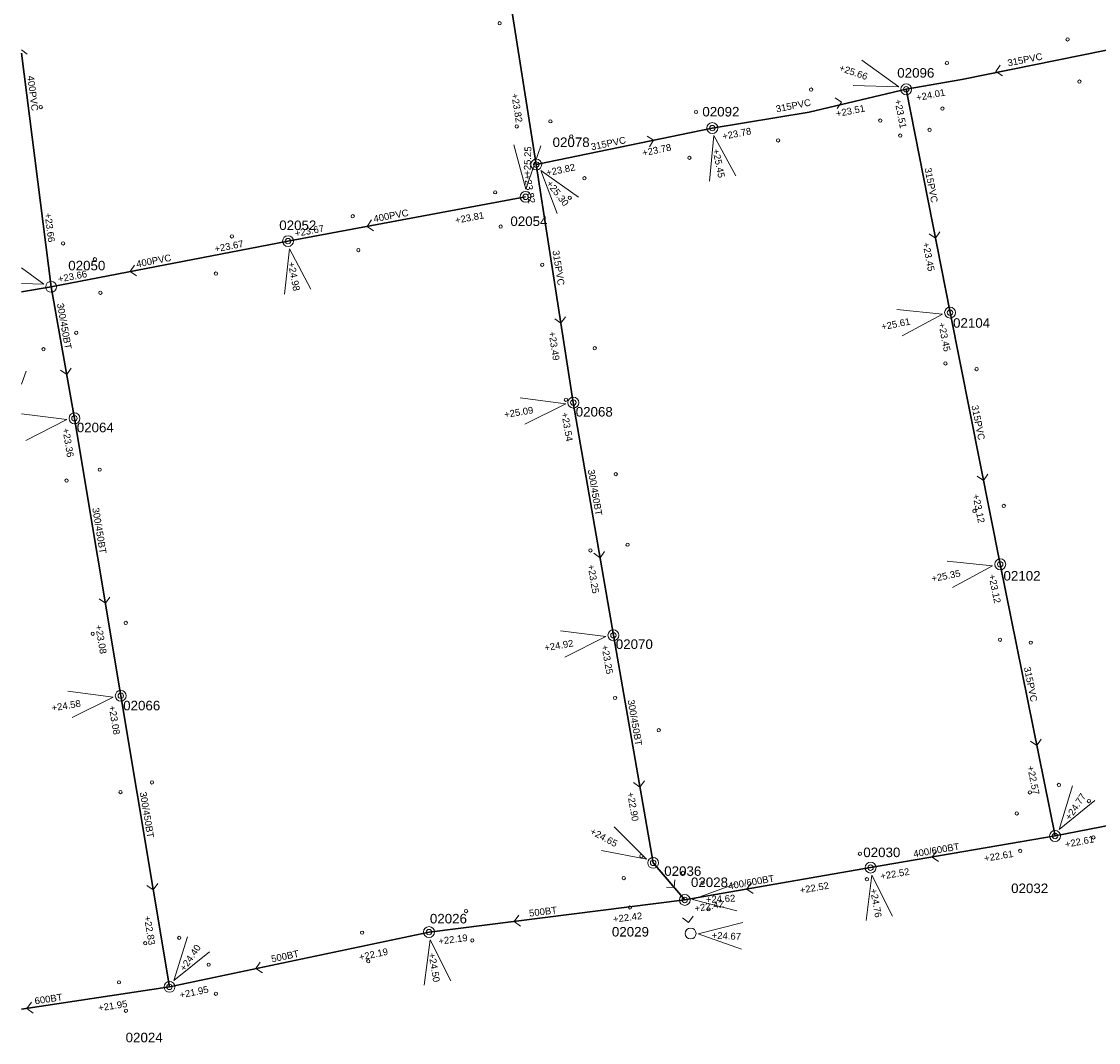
# Model space of a CAD drawing. Header units: metres. Extents: x 196788 to 198093, y 354523 to 355933.
# Tile 17 of 35: x 196788 to 196985, y 355437 to 355625. Entities that reach past the tile are written whole.
import ezdxf

# ---------------------------------------------------------------- set-up
doc = ezdxf.new("R2010")
doc.units = ezdxf.units.M
for name, color, linetype, lineweight in [('AFSTROOM', 2, 'Continuous', 0), ('BOB', 7, 'Continuous', 0), ('CODE', 1, 'Continuous', 0), ('DIAM', 7, 'Continuous', 0), ('GMGIS_STRENGEN', 3, 'Continuous', 30), ('inspectie-riool put', 2, 'Continuous', 0), ('kolk', 2, 'Continuous', 0), ('MVD', 5, 'Continuous', 0), ('PUT', 1, 'Continuous', 0)]:
    doc.layers.add(name, color=color, linetype=linetype, lineweight=lineweight)
doc.styles.get("Standard").update_dxf_attribs({"font": 'arial.ttf'})

# ---------------------------------------------------------------- blocks, each defined once
blk = doc.blocks.new('S360')
at = {"layer": 'inspectie-riool put', "color": 7, "linetype": 'Continuous', "lineweight": 0}
blk.add_circle((0, 0), 0.5, dxfattribs=at)
blk = doc.blocks.new('AFSTROOM')
at = {"layer": 'AFSTROOM', "linetype": 'Continuous'}
for q in [(1, 1), (1, -1)]:
    blk.add_line((0, 0), q, dxfattribs=at)
blk = doc.blocks.new('S340')
at = {"layer": 'kolk', "color": 7, "linetype": 'Continuous', "lineweight": 0}
blk.add_circle((0, 0), 0.3, dxfattribs=at)

msp = doc.modelspace()

# ---------------------------------------------------------------- linework, layer by layer
at = {"layer": 'AFSTROOM', "linetype": 'Continuous'}
msp.add_line((196787.57, 355619.45), (196788.63, 355618.63), dxfattribs=at)
at = {"layer": 'GMGIS_STRENGEN', "linetype": 'Continuous', "flags": 128}
for points in [[(196881.95, 355598.42), (196873.02, 355655.01)], [(196960, 355614), (196999.17, 355621.95)], [(196960, 355614), (196949.79, 355612.21)], [(196932, 355608), (196949.79, 355612.21)], [(196949.79, 355612.21), (196957.83, 355571.27)], [(196932, 355608), (196914.24, 355605.1)], [(196914.24, 355605.1), (196881.95, 355598.42)], [(196881.95, 355598.42), (196888.75, 355554.78)], [(196880, 355592.5), (196836.43, 355584.38)], [(196836.43, 355584.38), (196793, 355576)], [(196793, 355576), (196787.57, 355575.11)], [(196793, 355576), (196797.28, 355551.89)], [(196957.83, 355571.27), (196967.03, 355525.13)], [(196888.75, 355554.78), (196896.1, 355512.12)], [(196797.28, 355551.89), (196805.77, 355501.03)], [(196967.03, 355525.13), (196977.08, 355475.33)], [(196896.1, 355512.12), (196903.39, 355470.4)], [(196805.77, 355501.03), (196814.7, 355447.67)], [(197012.39, 355482.21), (196977.08, 355475.33)], [(196977.08, 355475.33), (196943.26, 355469.53)], [(196903.39, 355470.4), (196909.19, 355463.6)], [(196943.26, 355469.53), (196909.19, 355463.6)], [(196909.19, 355463.6), (196862.29, 355457.71)], [(196862.29, 355457.71), (196814.7, 355447.67)], [(196814.7, 355447.67), (196787.57, 355443.56)]]:
    msp.add_lwpolyline(points, dxfattribs=at)
at = {"layer": 'GMGIS_STRENGEN', "flags": 128}
msp.add_lwpolyline([(196793, 355576), (196787.57, 355618.85)], dxfattribs=at)
at = {"layer": 'MVD', "linetype": 'Continuous'}
for p, q in [((196948.45, 355612.66), (196941.64, 355617.57)), ((196940.05, 355612.92), (196948.45, 355612.66)), ((196914.52, 355603.72), (196913.72, 355595.35)), ((196918.53, 355596.33), (196914.52, 355603.72)), ((196877.87, 355602.02), (196880.05, 355593.91)), ((196880.05, 355593.91), (196882.78, 355601.85)), ((196889.68, 355592.46), (196882.82, 355597.3)), ((196882.82, 355597.3), (196885.8, 355589.45)), ((196836.7, 355582.99), (196835.78, 355574.64)), ((196840.61, 355575.56), (196836.7, 355582.99)), ((196791.66, 355576.47), (196787.57, 355579.46)), ((196787.57, 355576.63), (196791.66, 355576.47)), ((196956.44, 355571), (196948.08, 355571.85)), ((196949.04, 355567.03), (196956.44, 355571)), ((196787.57, 355558.15), (196788.45, 355560.57)), ((196887.36, 355554.55), (196879.03, 355555.67)), ((196879.83, 355550.83), (196887.36, 355554.55)), ((196795.89, 355551.65), (196787.57, 355552.7)), ((196788.39, 355547.86), (196795.89, 355551.65)), ((196965.64, 355524.86), (196957.29, 355525.68)), ((196958.25, 355520.87), (196965.64, 355524.86)), ((196894.71, 355511.88), (196886.38, 355512.93)), ((196887.22, 355508.09), (196894.71, 355511.88)), ((196804.37, 355500.8), (196796.04, 355501.9)), ((196796.85, 355497.05), (196804.37, 355500.8)), ((196980.29, 355484.55), (196977.86, 355476.51)), ((196977.86, 355476.51), (196984.37, 355481.82)), ((196902.14, 355471.06), (196896.21, 355477.01)), ((196893.9, 355472.68), (196902.14, 355471.06)), ((196943.5, 355468.14), (196942.45, 355459.81)), ((196947.29, 355460.64), (196943.5, 355468.14)), ((196918.5, 355466.53), (196910.61, 355463.67)), ((196910.61, 355463.67), (196918.75, 355461.63)), ((196919.81, 355459.46), (196911.67, 355457.38)), ((196818, 355456.86), (196815.5, 355448.84)), ((196911.67, 355457.38), (196919.58, 355454.56)), ((196862.52, 355456.31), (196861.43, 355447.98)), ((196866.27, 355448.8), (196862.52, 355456.31)), ((196815.5, 355448.84), (196822.05, 355454.09))]:
    msp.add_line(p, q, dxfattribs=at)
at = {"layer": 'PUT', "linetype": 'Continuous'}
for centre in [(196949.79, 355612.21), (196914.24, 355605.1), (196881.95, 355598.42), (196880, 355592.5), (196836.44, 355584.38), (196793, 355576), (196957.83, 355571.27), (196888.75, 355554.78), (196797.28, 355551.89), (196967.03, 355525.13), (196896.1, 355512.12), (196805.77, 355501.03), (196977.08, 355475.33), (196903.39, 355470.4), (196943.26, 355469.53), (196909.19, 355463.6), (196862.29, 355457.71), (196910.26, 355457.45), (196814.7, 355447.67)]:
    msp.add_circle(centre, 1, dxfattribs=at)

# ---------------------------------------------------------------- block references
at = {"layer": 'AFSTROOM'}
for p, rotation in [((196966.25, 355615.45), 11.2), ((196937.94, 355609.84), 191.2999999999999), ((196903.48, 355602.87), 191.7), ((196850.96, 355587.09), 10.6), ((196955.15, 355584.92), 101.1), ((196807.48, 355578.79), 10.9), ((196886.49, 355569.33), 98.9), ((196795.85, 355559.92), 100.1), ((196963.96, 355540.51), 101.3), ((196893.65, 355526.34), 99.8), ((196802.94, 355517.98), 99.49999999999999), ((196973.73, 355491.93), 101.4), ((196900.96, 355484.3), 99.9), ((196954.53, 355471.47), 9.7), ((196907.26, 355465.86), 130.5), ((196920.55, 355465.58), 9.899999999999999), ((196811.72, 355465.46), 99.49999999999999), ((196877.92, 355459.67), 7.200000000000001), ((196909.9, 355459.5), 99.8), ((196830.56, 355451.02), 11.9), ((196788.55, 355443.71), 8.600000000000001)]:
    msp.add_blockref('AFSTROOM', p, dxfattribs=dict(at, rotation=rotation))
at = {"layer": 'inspectie-riool put', "color": 7, "linetype": 'Continuous', "lineweight": 0}
for p in [(196949.79, 355612.21), (196914.24, 355605.1), (196881.95, 355598.42), (196880, 355592.5), (196836.43, 355584.38), (196957.83, 355571.27), (196888.75, 355554.78), (196797.28, 355551.89), (196967.03, 355525.13), (196896.1, 355512.12), (196805.77, 355501.03), (196977.08, 355475.33), (196903.39, 355470.4), (196943.26, 355469.53), (196909.19, 355463.6), (196862.29, 355457.71), (196814.7, 355447.67)]:
    msp.add_blockref('S360', p, dxfattribs=at)
at = {"layer": 'kolk', "color": 7, "linetype": 'Continuous', "lineweight": 0}
for p in [(196875.24, 355624.33), (196979.39, 355621.35), (196957.26, 355617.03), (196981.56, 355613.63), (196932.36, 355612.17), (196791.1, 355608.96), (196956.43, 355608.68), (196911.25, 355608.05), (196878.37, 355605.41), (196884.55, 355606.34), (196945.04, 355606.48), (196954.08, 355604.78), (196888.38, 355603.59), (196926.29, 355602.84), (196948.69, 355603.74), (196910.03, 355599.65), (196890.78, 355595.91), (196874.42, 355593.32), (196888.09, 355592.34), (196848.31, 355588.94), (196875.43, 355587.05), (196826.14, 355585.25), (196795.2, 355583.96), (196801.02, 355581.06), (196801.02, 355581.05), (196849.33, 355582.74), (196883.05, 355580.05), (196823.22, 355578.42), (196802.04, 355574.91), (196797.61, 355567.58), (196791.6, 355564.57), (196892.68, 355564.74), (196956.99, 355561.96), (196962.7, 355560.93), (196887.39, 355555.29), (196801.9, 355542.48), (196896.53, 355541.66), (196795.84, 355540.48), (196967.67, 355535.83), (196962.31, 355534.92), (196891.89, 355527.68), (196898.71, 355528.73), (196806.68, 355514.39), (196800.62, 355512.4), (196966.99, 355511.3), (196972.63, 355510.77), (196896.41, 355500.63), (196904.42, 355494.71), (196811.49, 355485.14), (196977.78, 355484.7), (196805.72, 355483.37), (196972.48, 355483.32), (196983.29, 355481.73), (196970.06, 355479.46), (196984.11, 355475.06), (196970.7, 355472.6), (196901.25, 355471.65), (196941.29, 355472.08), (196908.84, 355468.57), (196897.99, 355467.62), (196912.46, 355466.75), (196942.59, 355467.41), (196869.08, 355461.57), (196899.14, 355462.22), (196913.54, 355461.88), (196816.5, 355456.66), (196850.01, 355457.61), (196810.26, 355455.67), (196870.23, 355456.18), (196821.88, 355451.74), (196851.15, 355452.36), (196805.44, 355448.5), (196823.22, 355446.41), (196806.7, 355443.28)]:
    msp.add_blockref('S340', p, dxfattribs=at)

# ---------------------------------------------------------------- texts
at = {"layer": 'BOB'}
for s, rotation, p in [('+23.82', 279, (196877.38, 355611.37)), ('+24.01', 11.2, (196951.75, 355610.04)), ('+23.51', 11.3, (196937.04, 355607.11)), ('+23.51', 281.1, (196947.63, 355610.25)), ('+23.78', 11.3, (196916.2, 355602.94)), ('+23.78', 11.7, (196901.53, 355599.92)), ('+23.82', 11.7, (196883.92, 355596.28)), ('+23.82', 278.9, (196879.71, 355596.55)), ('+23.66', 277.2, (196791.8, 355589.46)), ('+23.81', 10.6, (196867.19, 355587.57)), ('+23.67', 10.6, (196837.82, 355585.15)), ('+23.67', 10.9, (196823.08, 355582.31)), ('+23.45', 281.1, (196952.77, 355584.04)), ('+23.66', 10.9, (196794.38, 355576.78)), ('+23.45', 281.3, (196955.67, 355569.31)), ('+23.49', 278.9, (196884.2, 355567.73)), ('+23.54', 279.8, (196886.55, 355552.88)), ('+23.36', 279.5, (196795.06, 355549.99)), ('+23.12', 281.3, (196961.94, 355537.88)), ('+23.25', 279.8, (196891.35, 355525)), ('+23.12', 281.4, (196964.88, 355523.17)), ('+23.08', 279.5, (196801.08, 355513.94)), ('+23.25', 279.9, (196893.9, 355510.22)), ('+23.08', 279.5, (196803.55, 355499.14)), ('+22.57', 281.4, (196971.96, 355488.07)), ('+22.90', 279.9, (196898.61, 355483.26)), ('+22.61', 11, (196979.03, 355473.16)), ('+22.61', 9.7, (196964.19, 355470.59)), ('+22.52', 9.7, (196945.16, 355467.32)), ('+22.52', 9.9, (196930.39, 355464.75)), ('+22.42', 9.9, (196911.1, 355461.39)), ('+22.42', 7.2, (196896.11, 355459.44)), ('+22.83', 279.5, (196810.01, 355460.57)), ('+22.19', 7.2, (196864.09, 355455.41)), ('+22.19', 11.9, (196849.59, 355452.47)), ('+21.95', 11.9, (196816.69, 355445.54)), ('+21.95', 8.6, (196801.73, 355443.18))]:
    msp.add_text(s, height=1.25, rotation=rotation, dxfattribs=at).set_placement(p)
at = {"layer": 'CODE'}
for s, p in [('02096', (196948.15, 355614.35)), ('02092', (196912.41, 355607.23)), ('02078', (196884.95, 355601.63)), ('02052', (196834.83, 355586.41)), ('02054', (196877.21, 355587.15)), ('02050', (196796.14, 355579.02)), ('02104', (196958.38, 355568.5)), ('02068', (196889.19, 355552.22)), ('02064', (196797.7, 355549.34)), ('02102', (196967.63, 355522.15)), ('02070', (196896.54, 355509.62)), ('02066', (196806.21, 355498.36)), ('02030', (196941.92, 355471.45)), ('02036', (196905.42, 355468.02)), ('02028', (196910.32, 355465.97)), ('02032', (196969.03, 355464.86)), ('02026', (196862.45, 355459.3)), ('02029', (196895.82, 355456.9)), ('02024', (196806.66, 355437.51))]:
    msp.add_text(s, height=1.75, dxfattribs=at).set_placement(p)
at = {"layer": 'DIAM'}
for s, rotation, p in [('315PVC', 11.2, (196968.5, 355616.41)), ('400PVC', 277.2, (196788.62, 355614.64)), ('315PVC', 11.3, (196926.03, 355607.97)), ('315PVC', 11.7, (196892.12, 355601.03)), ('315PVC', 281.1, (196953.14, 355597.72)), ('400PVC', 10.6, (196852.23, 355587.83)), ('400PVC', 10.9, (196808.73, 355579.55)), ('315PVC', 278.9, (196884.92, 355582.6)), ('300/450BT', 280.1, (196794.06, 355572.89)), ('315PVC', 281.3, (196961.75, 355554.19)), ('300/450BT', 279.8, (196891.39, 355542.41)), ('300/450BT', 279.5, (196800.53, 355535.42)), ('315PVC', 281.4, (196971.36, 355506.21)), ('300/450BT', 279.9, (196898.69, 355500.21)), ('300/450BT', 279.5, (196809.24, 355483.31)), ('400/600BT', 9.7, (196951.21, 355471.4)), ('400/600BT', 9.9, (196917.27, 355465.52)), ('500BT', 7.2, (196880.72, 355460.53)), ('500BT', 11.9, (196833.5, 355452.15)), ('600BT', 8.6, (196790.07, 355444.45))]:
    msp.add_text(s, height=1.25, rotation=rotation, dxfattribs=at).set_placement(p)
at = {"layer": 'MVD'}
for s, rotation, p in [('+25.66', 341.2, (196937.37, 355615.63)), ('+25.25', 88.1, (196880.88, 355596.34)), ('+25.45', 281.5, (196914.28, 355601.16)), ('+25.30', 307.8, (196883.73, 355594.9)), ('+24.98', 280.7, (196836.42, 355580.44)), ('+25.61', 11.2, (196945.35, 355568.04)), ('+25.09', 9.3, (196876.18, 355551.96)), ('+25.35', 11.3, (196954.56, 355521.87)), ('+24.92', 9.8, (196883.55, 355509.19)), ('+24.58', 9.5, (196793.2, 355498.17)), ('+24.77', 56.2, (196979.85, 355478.13)), ('+24.65', 331.9, (196891.69, 355475.79)), ('+24.76', 279.8, (196943.18, 355465.6)), ('+24.62', 2.9, (196913.09, 355463.05)), ('+24.67', 357.3, (196914.09, 355456.52)), ('+24.40', 55.7, (196817.5, 355450.44)), ('+24.50', 279.5, (196862.19, 355453.77))]:
    msp.add_text(s, height=1.25, rotation=rotation, dxfattribs=at).set_placement(p)

doc.saveas('drawing.dxf')
